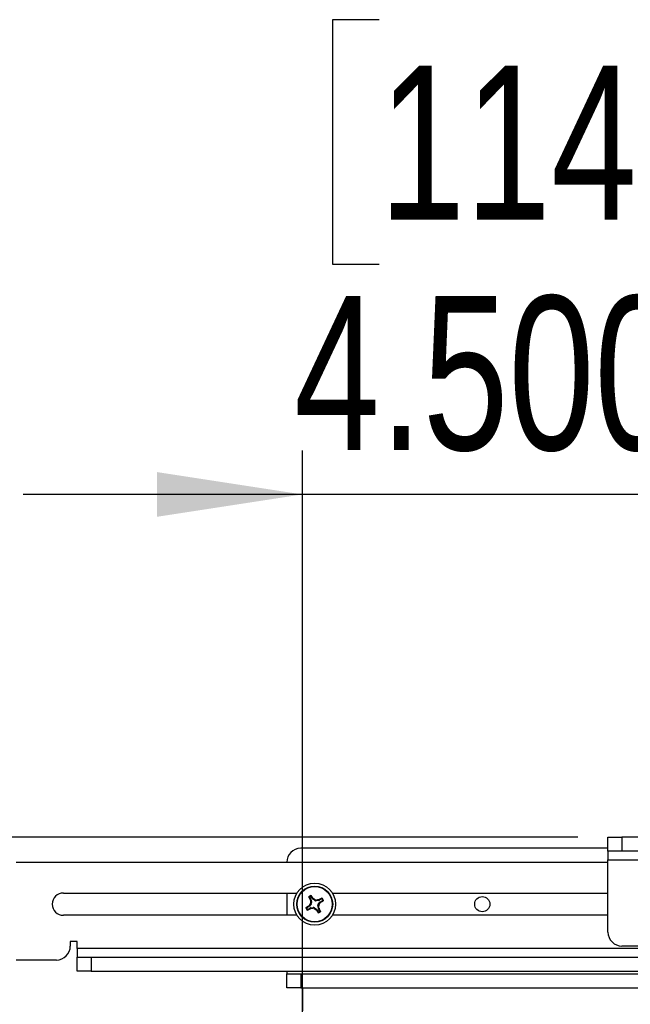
# Model space of a CAD drawing. Header units: inches. Extents: x 0.3 to 33.8, y 0.2 to 21.7.
# Tile 74 of 192: x 11.974 to 12.521, y 12.253 to 13.134. Entities that reach past the tile are written whole.
import ezdxf

# ---------------------------------------------------------------- set-up
doc = ezdxf.new("R2010")
doc.units = ezdxf.units.IN
doc.header["$MEASUREMENT"] = 0
doc.layers.add('BORDERS', color=7, linetype='Continuous')
doc.styles.add('SLDTEXTSTYLE0', font='TXT', dxfattribs={"width": 0.75})
doc.dimstyles.new('SLDDIMSTYLE1', dxfattribs={"dimtxt": 0.137795, "dimasz": 0.13, "dimexe": 0, "dimexo": 0.0625, "dimgap": 0.034449, "dimtad": 1, "dimdec": 3, "dimlfac": 10, "dimrnd": 1e-09, "dimzin": 12, "dimdsep": 46, "dimtxsty": 'SLDTEXTSTYLE0', "dimsah": 1, "dimcen": 0.09, "dimadec": 0, "dimazin": 3, "dimtfac": 1, "dimtdec": 3, "dimtmove": 0, "dimatfit": 0, "dimfxl": 0, "dimfrac": 2, "dimtolj": 1, "dimtzin": 12, "dimarcsym": 0})
doc.dimstyles.new('SLDDIMSTYLE3', dxfattribs={"dimtxt": 0.137795, "dimasz": 0.13, "dimexe": 0, "dimexo": 0.0625, "dimgap": 0.034449, "dimtad": 1, "dimdec": 3, "dimlfac": 10, "dimrnd": 1e-09, "dimzin": 4, "dimdsep": 46, "dimtxsty": 'SLDTEXTSTYLE0', "dimsah": 1, "dimcen": 0.09, "dimadec": 0, "dimazin": 1, "dimtfac": 1, "dimtdec": 3, "dimtmove": 0, "dimatfit": 0, "dimfxl": 0, "dimfrac": 2, "dimtolj": 1, "dimtzin": 12, "dimarcsym": 0})

# ---------------------------------------------------------------- blocks, each defined once
blk = doc.blocks.new('_D_1')
at = {"layer": 'BORDERS'}
for p, q in [((11.40137, 12.40217), (11.40137, 12.65217)), ((12.47369, 12.40217), (11.362, 12.40217)), ((11.40137, 11.80467), (11.40137, 12.40217)), ((10.97645, 12.29711), (10.97645, 12.33909)), ((10.97645, 12.33909), (11.1952, 12.33909)), ((11.1952, 12.33909), (11.1952, 12.29711)), ((10.97645, 11.99166), (10.97645, 11.94968)), ((11.1952, 11.94968), (11.1952, 11.99166)), ((10.97645, 11.94968), (11.1952, 11.94968)), ((12.63768, 11.80467), (11.362, 11.80467)), ((11.40137, 11.80467), (11.40137, 11.55467))]:
    blk.add_line(p, q, dxfattribs=at)
for points in [[(11.40137, 12.40217), (11.42137, 12.53217), (11.38137, 12.53217)], [(11.40137, 11.80467), (11.38137, 11.67467), (11.42137, 11.67467)]]:
    blk.add_solid(points, dxfattribs=at)
at = {"layer": 'BORDERS', "char_height": 0.137795, "attachment_point": 1, "rotation": 90, "style": 'SLDTEXTSTYLE0'}
for s, insert in [('5.975', (11.22374, 11.9153)), ('152', (11.01757, 11.99166))]:
    blk.add_mtext(s, dxfattribs=dict(at, insert=insert))
blk = doc.blocks.new('_D_3')
at = {"layer": 'BORDERS'}
for p, q in [((12.29586, 13.13381), (12.25388, 13.13381)), ((12.25388, 13.13381), (12.25388, 12.91506)), ((12.60131, 13.13381), (12.64329, 13.13381)), ((12.64329, 13.13381), (12.64329, 12.91506)), ((12.25388, 12.91506), (12.29586, 12.91506)), ((12.64329, 12.91506), (12.60131, 12.91506)), ((12.22705, 12.21279), (12.22705, 12.74826)), ((12.67705, 11.84404), (12.67705, 12.74826)), ((12.22705, 12.70889), (11.97705, 12.70889)), ((12.67705, 12.70889), (12.22705, 12.70889)), ((12.67705, 12.70889), (12.92705, 12.70889))]:
    blk.add_line(p, q, dxfattribs=at)
for points in [[(12.22705, 12.70889), (12.09705, 12.72889), (12.09705, 12.68889)], [(12.67705, 12.70889), (12.80705, 12.68889), (12.80705, 12.72889)]]:
    blk.add_solid(points, dxfattribs=at)
at = {"layer": 'BORDERS', "char_height": 0.137795, "attachment_point": 1, "style": 'SLDTEXTSTYLE0'}
for s, insert in [('114', (12.29586, 13.09269)), ('4.500', (12.2195, 12.88652))]:
    blk.add_mtext(s, dxfattribs=dict(at, insert=insert))

msp = doc.modelspace()

# ---------------------------------------------------------------- linework, layer by layer
at = {"color": 7, "linetype": 'Continuous', "lineweight": 25}
for p, q in [((12.50056, 12.38967), (12.50056, 12.40217)), ((12.50056, 12.40217), (12.51306, 12.40217)), ((13.31306, 12.40217), (12.51306, 12.40217)), ((12.51306, 12.40217), (12.51306, 12.38967)), ((12.50056, 12.39217), (12.22556, 12.39217)), ((12.51306, 12.38967), (12.50056, 12.38967)), ((12.50056, 12.38967), (12.50056, 12.3818)), ((13.31306, 12.38967), (12.51306, 12.38967)), ((11.97093, 12.37967), (12.50056, 12.37967)), ((12.50056, 12.3818), (13.32556, 12.3818)), ((12.50056, 12.31717), (12.50056, 12.3818)), ((12.01306, 12.35212), (12.22217, 12.35212)), ((12.21306, 12.35212), (12.21306, 12.33222)), ((12.23338, 12.34842), (12.23458, 12.34642)), ((12.23595, 12.34725), (12.23475, 12.34924)), ((12.23595, 12.34725), (12.23639, 12.34765)), ((12.23681, 12.34721), (12.23635, 12.3468)), ((12.23825, 12.34539), (12.23635, 12.3468)), ((12.23639, 12.34765), (12.23681, 12.34721)), ((12.2443, 12.34684), (12.24231, 12.34565)), ((12.25395, 12.35212), (12.50056, 12.35212)), ((12.23298, 12.34006), (12.23099, 12.33887)), ((12.23181, 12.3375), (12.2338, 12.33869)), ((12.23258, 12.34051), (12.23302, 12.34093)), ((12.23298, 12.34006), (12.23258, 12.34051)), ((12.23302, 12.34093), (12.23343, 12.34047)), ((12.23484, 12.34236), (12.23343, 12.34047)), ((12.23401, 12.33812), (12.2338, 12.33869)), ((12.23401, 12.34622), (12.23458, 12.34642)), ((12.2342, 12.34564), (12.23401, 12.34622)), ((12.23458, 12.33831), (12.23401, 12.33812)), ((12.23484, 12.34236), (12.23417, 12.34253)), ((12.23478, 12.34585), (12.2342, 12.34564)), ((12.23437, 12.33889), (12.23671, 12.33924)), ((12.23437, 12.33889), (12.23458, 12.33831)), ((12.23446, 12.34369), (12.23513, 12.34352)), ((12.23478, 12.34585), (12.23513, 12.34352)), ((12.23654, 12.33857), (12.23671, 12.33924)), ((12.23787, 12.33895), (12.2377, 12.33828)), ((12.23787, 12.33895), (12.23976, 12.33754)), ((12.23825, 12.34539), (12.23842, 12.34606)), ((12.23957, 12.34577), (12.23941, 12.3451)), ((12.24174, 12.34545), (12.23941, 12.3451)), ((12.24166, 12.34065), (12.24099, 12.34082)), ((12.24133, 12.33849), (12.24099, 12.34082)), ((12.24128, 12.34198), (12.24268, 12.34387)), ((12.24128, 12.34198), (12.24195, 12.34181)), ((12.24133, 12.33849), (12.24192, 12.3387)), ((12.24153, 12.34603), (12.24211, 12.34622)), ((12.24174, 12.34545), (12.24153, 12.34603)), ((12.24211, 12.33812), (12.24154, 12.33792)), ((12.24192, 12.3387), (12.24211, 12.33812)), ((12.24211, 12.34622), (12.24231, 12.34565)), ((12.2431, 12.34341), (12.24268, 12.34387)), ((12.24354, 12.34383), (12.2431, 12.34341)), ((12.24313, 12.34428), (12.24512, 12.34547)), ((12.24313, 12.34428), (12.24354, 12.34383)), ((12.22217, 12.33222), (12.01306, 12.33222)), ((12.2393, 12.33713), (12.23976, 12.33754)), ((12.23972, 12.33669), (12.2393, 12.33713)), ((12.24017, 12.33709), (12.23972, 12.33669)), ((12.24017, 12.33709), (12.24136, 12.3351)), ((12.24273, 12.33592), (12.24154, 12.33792)), ((12.50056, 12.33222), (12.25395, 12.33222)), ((12.02556, 12.30879), (12.01931, 12.30879)), ((12.01931, 12.30879), (12.01931, 12.30467)), ((12.02556, 12.30254), (12.02556, 12.30879)), ((13.38018, 12.30467), (12.51306, 12.30467)), ((12.02556, 12.30254), (12.02556, 12.29467)), ((12.85056, 12.30254), (12.02556, 12.30254)), ((12.02556, 12.28217), (12.02556, 12.29467)), ((12.02556, 12.29467), (12.03806, 12.29467)), ((12.03806, 12.29467), (12.03806, 12.28217)), ((12.03806, 12.29467), (12.54913, 12.29467)), ((12.00681, 12.29217), (11.97093, 12.29217)), ((12.03806, 12.28217), (12.02556, 12.28217)), ((12.03806, 12.28217), (12.5333, 12.28217)), ((12.21306, 12.28217), (12.21306, 12.27967)), ((12.21306, 12.26717), (12.21306, 12.27967)), ((12.21306, 12.27967), (12.22556, 12.27967)), ((12.22556, 12.27967), (12.22556, 12.26717)), ((12.22556, 12.27967), (13.12556, 12.27967)), ((12.22556, 12.26717), (12.21306, 12.26717)), ((12.22556, 12.26717), (13.12556, 12.26717)), ((12.22705, 12.26717), (12.22705, 12.2468))]:
    msp.add_line(p, q, dxfattribs=at)
for centre, radius in [((12.23806, 12.34217), 0.01875), ((12.23806, 12.34217), 0.0161), ((12.23806, 12.34217), 0.01575), ((12.38806, 12.34217), 0.0068)]:
    msp.add_circle(centre, radius, dxfattribs=at)
for centre, radius, start, end in [((12.22556, 12.37967), 0.0125, 90, 180), ((12.01306, 12.34217), 0.00995, 90, 270), ((12.37291, 12.42391), 0.15915, 208.26584, 209.21968), ((12.23806, 12.34217), 0.0085, 113.65757, 128.20852), ((12.23806, 12.34217), 0.00801, 116.77149, 125.09461), ((12.10239, 12.2618), 0.15915, 32.64642, 33.60025), ((12.12967, 12.19616), 0.18519, 54.04002, 54.65106), ((12.3198, 12.20732), 0.15915, 118.26584, 119.21968), ((12.23806, 12.34217), 0.00801, 26.77149, 35.09461), ((12.23806, 12.34217), 0.0085, 23.65757, 38.20852), ((12.23806, 12.34217), 0.0085, 203.65757, 218.20852), ((12.31843, 12.2065), 0.15915, 122.64642, 123.60025), ((12.23806, 12.34217), 0.00801, 206.77149, 215.09461), ((12.15632, 12.47702), 0.15915, 298.26584, 299.21968), ((12.38407, 12.23378), 0.18519, 144.04002, 144.65106), ((12.41792, 12.3689), 0.18519, 187.21504, 187.82608), ((12.21132, 12.52204), 0.18519, 277.21504, 277.82608), ((12.34645, 12.48818), 0.18519, 234.04002, 234.65106), ((12.26479, 12.1623), 0.18519, 97.21504, 97.82608), ((12.05819, 12.31544), 0.18519, 7.21504, 7.82608), ((12.09205, 12.45056), 0.18519, 324.04002, 324.65106), ((12.10321, 12.26043), 0.15915, 28.26584, 29.21968), ((12.15769, 12.47784), 0.15915, 302.64642, 303.60025), ((12.37373, 12.42254), 0.15915, 212.64642, 213.60025), ((12.23806, 12.34217), 0.0085, 293.65757, 308.20852), ((12.23806, 12.34217), 0.00801, 296.77149, 305.09461), ((12.51306, 12.31717), 0.0125, 180, 270), ((12.00681, 12.30467), 0.0125, 270, 0)]:
    msp.add_arc(centre, radius, start, end, dxfattribs=at)
for centre, major_axis, ratio, start_param, end_param in [((12.23729, 12.34806), (0.00117, 0.00106), 0.994307, 2.946333, 3.336853), ((12.23217, 12.34141), (-0.00106, 0.00117), 0.994307, 2.946333, 3.336853), ((12.23461, 12.33734), (0.00053, -0.00148), 0.994307, 2.946333, 3.336853), ((12.23323, 12.34562), (-0.00148, -0.00053), 0.994307, 2.946333, 3.336853), ((12.23357, 12.34329), (-0.00153, 0.00038), 0.993591, 2.751162, 3.532024), ((12.23693, 12.33768), (-0.00038, -0.00153), 0.993591, 2.751162, 3.532024), ((12.23918, 12.34666), (0.00038, 0.00153), 0.993591, 2.751162, 3.532024), ((12.24254, 12.34105), (0.00153, -0.00038), 0.993591, 2.751162, 3.532024), ((12.24289, 12.33872), (0.00148, 0.00053), 0.994307, 2.946333, 3.336853), ((12.24151, 12.347), (-0.00053, 0.00148), 0.994307, 2.946333, 3.336853), ((12.24394, 12.34293), (0.00106, -0.00117), 0.994307, 2.946333, 3.336853), ((12.23882, 12.33628), (-0.00117, -0.00106), 0.994307, 2.946333, 3.336853)]:
    msp.add_ellipse(centre, major_axis=major_axis, ratio=ratio, start_param=start_param, end_param=end_param, dxfattribs=at)
for points, knots in [([(12.23273, 12.34854), (12.23272, 12.34857), (12.2327, 12.34862), (12.23271, 12.3487), (12.23274, 12.34879), (12.23278, 12.34883), (12.2328, 12.34885)], [0, 0, 0, 0, 0.252692, 0.505517, 0.753442, 1, 1, 1, 1]), ([(12.23338, 12.34842), (12.23328, 12.34844), (12.23306, 12.34848), (12.23284, 12.34852), (12.23273, 12.34854)], [0, 0, 0, 0, 0.49465, 1, 1, 1, 1]), ([(12.2328, 12.34885), (12.23291, 12.34883), (12.23312, 12.34879), (12.23334, 12.34875), (12.23345, 12.34873)], [0, 0, 0, 0, 0.495845, 1, 1, 1, 1]), ([(12.23345, 12.34873), (12.23343, 12.34871), (12.23339, 12.34868), (12.23336, 12.3486), (12.23335, 12.34852), (12.23336, 12.34846), (12.23338, 12.34843), (12.23338, 12.34842)], [0, 0, 0, 0, 0.2255497, 0.4511533, 0.6755815, 0.8996403, 1, 1, 1, 1]), ([(12.23445, 12.34933), (12.23448, 12.34943), (12.23455, 12.34964), (12.23461, 12.34985), (12.23465, 12.34995)], [0, 0, 0, 0, 0.5041524, 1, 1, 1, 1]), ([(12.23475, 12.34924), (12.23474, 12.34926), (12.23471, 12.3493), (12.23464, 12.34934), (12.23456, 12.34935), (12.23449, 12.34935), (12.23446, 12.34933), (12.23445, 12.34933)], [0, 0, 0, 0, 0.2255496, 0.4511532, 0.6755812, 0.89964, 1, 1, 1, 1]), ([(12.23465, 12.34995), (12.23467, 12.34996), (12.23472, 12.34998), (12.2348, 12.34997), (12.23488, 12.34994), (12.23492, 12.3499), (12.23494, 12.34988), (12.23495, 12.34987)], [0, 0, 0, 0, 0.22437, 0.448414, 0.680903, 0.925575, 1, 1, 1, 1]), ([(12.23495, 12.34987), (12.23491, 12.34976), (12.23485, 12.34956), (12.23478, 12.34934), (12.23475, 12.34924)], [0, 0, 0, 0, 0.505353, 1, 1, 1, 1]), ([(12.2443, 12.34684), (12.24433, 12.34695), (12.24437, 12.34717), (12.24441, 12.34738), (12.24443, 12.34749)], [0, 0, 0, 0, 0.494647, 1, 1, 1, 1]), ([(12.24461, 12.34678), (12.2446, 12.3468), (12.24456, 12.34684), (12.24449, 12.34687), (12.24441, 12.34688), (12.24435, 12.34687), (12.24431, 12.34685), (12.2443, 12.34684)], [0, 0, 0, 0, 0.2255497, 0.4511533, 0.6755815, 0.8996403, 1, 1, 1, 1]), ([(12.24443, 12.34749), (12.24446, 12.3475), (12.24451, 12.34752), (12.24459, 12.34752), (12.24467, 12.34749), (12.24471, 12.34745), (12.24473, 12.34742)], [0, 0, 0, 0, 0.252692, 0.505517, 0.753442, 1, 1, 1, 1]), ([(12.24473, 12.34742), (12.24472, 12.34732), (12.24468, 12.3471), (12.24464, 12.34689), (12.24461, 12.34678)], [0, 0, 0, 0, 0.495848, 1, 1, 1, 1]), ([(12.23028, 12.33876), (12.23027, 12.33879), (12.23025, 12.33884), (12.23026, 12.33891), (12.23029, 12.33899), (12.23032, 12.33903), (12.23035, 12.33905), (12.23036, 12.33906)], [0, 0, 0, 0, 0.22437, 0.448414, 0.680903, 0.925575, 1, 1, 1, 1]), ([(12.2309, 12.33856), (12.2308, 12.33859), (12.23058, 12.33866), (12.23038, 12.33873), (12.23028, 12.33876)], [0, 0, 0, 0, 0.504152, 1, 1, 1, 1]), ([(12.23036, 12.33906), (12.23046, 12.33903), (12.23067, 12.33896), (12.23089, 12.3389), (12.23099, 12.33887)], [0, 0, 0, 0, 0.505353, 1, 1, 1, 1]), ([(12.23099, 12.33887), (12.23097, 12.33885), (12.23093, 12.33882), (12.23089, 12.33875), (12.23087, 12.33867), (12.23088, 12.33861), (12.2309, 12.33857), (12.2309, 12.33856)], [0, 0, 0, 0, 0.22555, 0.451153, 0.675581, 0.89964, 1, 1, 1, 1]), ([(12.23417, 12.34253), (12.23426, 12.34268), (12.23443, 12.34298), (12.23449, 12.3434), (12.23446, 12.34363), (12.23446, 12.34369)], [0, 0, 0, 0, 0.427159, 0.854349, 1, 1, 1, 1]), ([(12.2377, 12.33828), (12.23755, 12.33837), (12.23725, 12.33854), (12.23683, 12.3386), (12.2366, 12.33857), (12.23654, 12.33857)], [0, 0, 0, 0, 0.427159, 0.854349, 1, 1, 1, 1]), ([(12.23842, 12.34606), (12.23857, 12.34597), (12.23887, 12.3458), (12.23929, 12.34574), (12.23952, 12.34577), (12.23957, 12.34577)], [0, 0, 0, 0, 0.427159, 0.854349, 1, 1, 1, 1]), ([(12.24195, 12.34181), (12.24186, 12.34166), (12.24168, 12.34136), (12.24163, 12.34094), (12.24165, 12.34071), (12.24166, 12.34065)], [0, 0, 0, 0, 0.427159, 0.854349, 1, 1, 1, 1]), ([(12.24512, 12.34547), (12.24515, 12.34549), (12.24519, 12.34552), (12.24523, 12.34559), (12.24524, 12.34567), (12.24523, 12.34573), (12.24522, 12.34577), (12.24521, 12.34578)], [0, 0, 0, 0, 0.22555, 0.451153, 0.675581, 0.89964, 1, 1, 1, 1]), ([(12.24576, 12.34528), (12.24565, 12.34531), (12.24544, 12.34538), (12.24523, 12.34544), (12.24512, 12.34547)], [0, 0, 0, 0, 0.505353, 1, 1, 1, 1]), ([(12.24521, 12.34578), (12.24532, 12.34575), (12.24553, 12.34568), (12.24574, 12.34561), (12.24584, 12.34558)], [0, 0, 0, 0, 0.504152, 1, 1, 1, 1]), ([(12.24584, 12.34558), (12.24585, 12.34555), (12.24586, 12.3455), (12.24586, 12.34543), (12.24583, 12.34535), (12.24579, 12.34531), (12.24576, 12.34529), (12.24576, 12.34528)], [0, 0, 0, 0, 0.22437, 0.448414, 0.680903, 0.925575, 1, 1, 1, 1]), ([(12.23138, 12.33692), (12.2314, 12.33702), (12.23144, 12.33724), (12.23148, 12.33745), (12.2315, 12.33756)], [0, 0, 0, 0, 0.495845, 1, 1, 1, 1]), ([(12.23168, 12.33685), (12.23166, 12.33684), (12.23161, 12.33682), (12.23152, 12.33682), (12.23144, 12.33685), (12.2314, 12.33689), (12.23138, 12.33692)], [0, 0, 0, 0, 0.252692, 0.505517, 0.753442, 1, 1, 1, 1]), ([(12.2315, 12.33756), (12.23152, 12.33754), (12.23155, 12.3375), (12.23163, 12.33747), (12.2317, 12.33746), (12.23177, 12.33747), (12.2318, 12.33749), (12.23181, 12.3375)], [0, 0, 0, 0, 0.22555, 0.451153, 0.675582, 0.89964, 1, 1, 1, 1]), ([(12.23181, 12.3375), (12.23179, 12.33739), (12.23174, 12.33717), (12.2317, 12.33696), (12.23168, 12.33685)], [0, 0, 0, 0, 0.49465, 1, 1, 1, 1]), ([(12.24117, 12.33447), (12.2412, 12.33458), (12.24127, 12.33478), (12.24133, 12.335), (12.24136, 12.3351)], [0, 0, 0, 0, 0.505353, 1, 1, 1, 1]), ([(12.24147, 12.33439), (12.24144, 12.33438), (12.24139, 12.33436), (12.24131, 12.33437), (12.24124, 12.3344), (12.24119, 12.33444), (12.24117, 12.33446), (12.24117, 12.33447)], [0, 0, 0, 0, 0.22437, 0.448414, 0.680903, 0.925575, 1, 1, 1, 1]), ([(12.24136, 12.3351), (12.24138, 12.33508), (12.24141, 12.33504), (12.24148, 12.335), (12.24156, 12.33499), (12.24162, 12.33499), (12.24166, 12.33501), (12.24167, 12.33501)], [0, 0, 0, 0, 0.22555, 0.451153, 0.675581, 0.89964, 1, 1, 1, 1]), ([(12.24167, 12.33501), (12.24163, 12.33491), (12.24157, 12.3347), (12.2415, 12.33449), (12.24147, 12.33439)], [0, 0, 0, 0, 0.504152, 1, 1, 1, 1]), ([(12.24267, 12.33561), (12.24269, 12.33563), (12.24273, 12.33566), (12.24276, 12.33574), (12.24277, 12.33582), (12.24275, 12.33588), (12.24274, 12.33591), (12.24273, 12.33592)], [0, 0, 0, 0, 0.2255497, 0.4511533, 0.6755815, 0.8996403, 1, 1, 1, 1]), ([(12.24331, 12.33549), (12.24321, 12.33551), (12.24299, 12.33555), (12.24277, 12.33559), (12.24267, 12.33561)], [0, 0, 0, 0, 0.495848, 1, 1, 1, 1]), ([(12.24273, 12.33592), (12.24284, 12.3359), (12.24306, 12.33586), (12.24327, 12.33582), (12.24338, 12.3358)], [0, 0, 0, 0, 0.494647, 1, 1, 1, 1]), ([(12.24338, 12.3358), (12.24339, 12.33577), (12.24341, 12.33572), (12.24341, 12.33564), (12.24337, 12.33555), (12.24333, 12.33551), (12.24331, 12.33549)], [0, 0, 0, 0, 0.252692, 0.505517, 0.753442, 1, 1, 1, 1])]:
    msp.add_open_spline(points, degree=3, knots=knots, dxfattribs=at)

# ---------------------------------------------------------------- dimensions: what is measured, and where the dimension line sits
at = {"layer": 'BORDERS'}
dim = msp.add_linear_dim(base=(12.22705, 12.70889), p1=(12.67705, 11.80467), p2=(12.22705, 12.17342), dimstyle='SLDDIMSTYLE3', dxfattribs=at)
dim.commit()
dim.dimension.update_dxf_attribs({"geometry": '_D_3', "text_midpoint": (12.44858, 12.70889), "dimtype": 160})
dim = msp.add_linear_dim(base=(11.40137, 12.40217), p1=(12.67705, 11.80467), p2=(12.51306, 12.40217), angle=90, dimstyle='SLDDIMSTYLE1', dxfattribs=at)
dim.commit()
dim.dimension.update_dxf_attribs({"geometry": '_D_1', "text_midpoint": (11.40137, 12.14439), "dimtype": 160})

doc.saveas('drawing.dxf')
